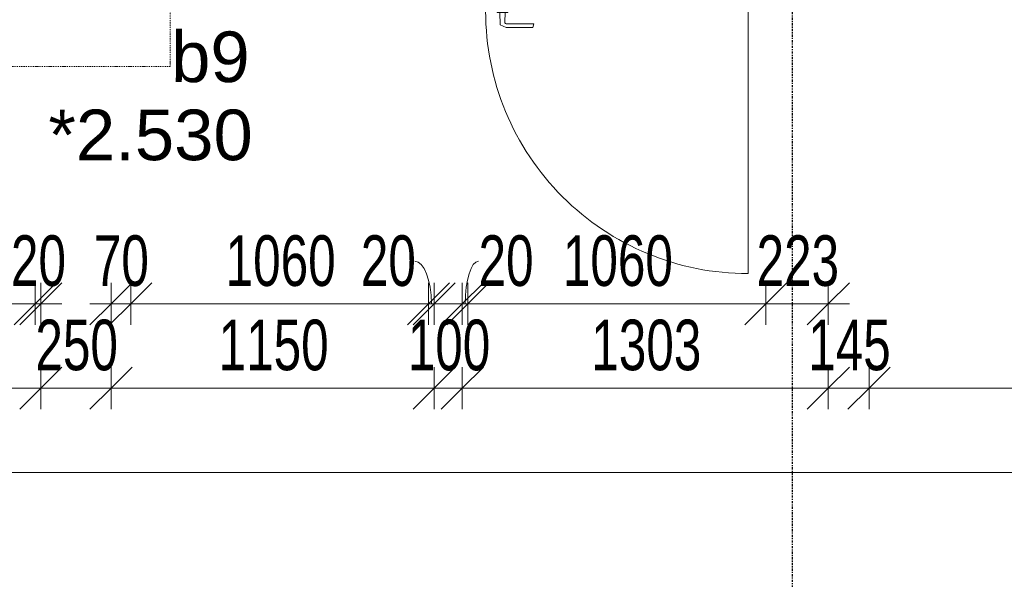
# Model space of a CAD drawing. Header units: millimetres. Extents: x -80560 to 110805, y -11020 to 52719.
# Tile 131 of 182: x 59145 to 62649, y 37613 to 39604. Entities that reach past the tile are written whole.
import ezdxf

# ---------------------------------------------------------------- set-up
doc = ezdxf.new("R2010")
doc.units = ezdxf.units.MM
doc.linetypes.add('CENTER2', pattern=[20, 8, -4, 4, -4])
doc.linetypes.add('DASHDOT2', pattern=[8, 4, -2, 0, -2])
for name, color, linetype, lineweight in [('A-ANNO-DIMS', 211, 'Continuous', 9), ('A-ANNO-DIMS-100', 211, 'Continuous', 9), ('A-DETL-GENF', 92, 'Continuous', 18), ('A-DOOR', 31, 'Continuous', 18), ('A-GLAZ-IDEN', 152, 'Continuous', 18), ('S-GRID', 1, 'Continuous', 9)]:
    doc.layers.add(name, color=color, linetype=linetype, lineweight=lineweight)
doc.styles.add('Arial', font='arial.ttf', dxfattribs={"height": 180})
doc.styles.add('Arial_6', font='arial.ttf', dxfattribs={"width": 0.7, "height": 180})
doc.dimstyles.new('n3o_1_8', dxfattribs={"dimscale": 304.8, "dimtxt": 183.646692, "dimasz": 0.492126, "dimexe": 0.246063, "dimexo": 0.0625, "dimgap": 0.032808, "dimtad": 1, "dimdec": 0, "dimdsep": 46, "dimtxsty": 'Arial_6', "dimblk1": 'OBLIQUE', "dimblk2": 'OBLIQUE', "dimsah": 1, "dimcen": 0.09, "dimdle": 0.246063, "dimazin": 0, "dimtfac": 1, "dimtdec": 4, "dimtix": 1, "dimtmove": 0, "dimatfit": 3, "dimfxl": 0.246063, "dimfxlon": 1, "dimtvp": 1, "dimtolj": 1, "dimtzin": 0, "dimarcsym": 2})
doc.dimstyles.new('n3o_1_8_1', dxfattribs={"dimscale": 304.8, "dimtxt": 183.646692, "dimasz": 0.492126, "dimexe": 0.246063, "dimexo": 0.0625, "dimgap": 0.032808, "dimtad": 1, "dimdec": 0, "dimdsep": 46, "dimtxsty": 'Arial_6', "dimblk1": 'OBLIQUE', "dimblk2": 'OBLIQUE', "dimsah": 1, "dimcen": 0.09, "dimdle": 0.246063, "dimazin": 0, "dimtfac": 1, "dimtdec": 4, "dimtix": 1, "dimtmove": 1, "dimatfit": 3, "dimfxl": 0.246063, "dimfxlon": 1, "dimtvp": 1, "dimtolj": 1, "dimtzin": 0, "dimarcsym": 2})
doc.dimstyles.new('n3o_1_8_3', dxfattribs={"dimscale": 304.8, "dimtxt": 183.646692, "dimasz": 0.492126, "dimexe": 0.246063, "dimexo": 0.0625, "dimgap": 0.032808, "dimtad": 1, "dimdec": 0, "dimdsep": 46, "dimtxsty": 'Arial_6', "dimblk1": 'OBLIQUE', "dimblk2": 'OBLIQUE', "dimsah": 1, "dimcen": 0.09, "dimdle": 0.246063, "dimazin": 0, "dimtfac": 1, "dimtdec": 4, "dimtix": 1, "dimtmove": 0, "dimatfit": 3, "dimfxl": 0.246063, "dimfxlon": 1, "dimtvp": 1, "dimtolj": 1, "dimtzin": 0, "dimarcsym": 2})

# ---------------------------------------------------------------- blocks, each defined once
blk = doc.blocks.new('30_n3o_beslag_deurkruk_met_schild - std-V364-DO_02 tweede verdieping')
at = {"layer": 'A-DOOR'}
for p, q in [((18.5, 0), (-18.5, 0)), ((-18.5, 0), (-18.5, -5)), ((18.5, -5), (18.5, 0)), ((-18.5, -5), (18.5, -5)), ((-7.8, -48.4), (-10, -5)), ((10, -5), (8.3, -39.7)), ((12.7, -58), (-7.8, -48.4)), ((108, -58), (12.7, -58)), ((13.3, -45), (111, -45)), ((111, -45), (108, -58))]:
    blk.add_line(p, q, dxfattribs=at)
at = {"layer": 'A-DOOR', "flags": 128}
blk.add_lwpolyline([(8.3, -39.7), (8.6, -41.7), (9.6, -43.4), (11.3, -44.6), (13.3, -45)], dxfattribs=at)
blk = doc.blocks.new('00_n3o_symbool_swingangle - std-31756284-DO_02 tweede verdieping')
at = {"layer": 'A-DOOR'}
blk.add_line((-415, 10), (-415, 944), dxfattribs=at)
blk.add_arc((-415, 10), 934, 360, 90, dxfattribs=at)
blk = doc.blocks.new('01_n3o_symbool_lijn_met_tekst - brandwerend_B60-31157561-DO_02 tweede verdieping')
at = {"layer": 'A-DETL-GENF', "color": 3, "linetype": 'DASHDOT2'}
blk.add_line((0, 0), (3510, 0), dxfattribs=at)
blk = doc.blocks.new('01_n3o_symbool_lijn_met_tekst - brandwerend_B60-31157512-DO_02 tweede verdieping')
at = {"layer": 'A-DETL-GENF', "color": 3, "linetype": 'DASHDOT2'}
blk.add_line((0, 0), (8362.5, 0), dxfattribs=at)
blk = doc.blocks.new('DIMBLOCK203-DO_02 tweede verdieping')
at = {"layer": 'A-ANNO-DIMS-100'}
for p, q in [((56619.8, 38293.1), (56694.8, 38368.1)), ((56619.8, 38368.1), (56619.8, 38218.1)), ((56619.8, 38293.1), (56619.8, 38368.1)), ((59219.8, 38293.1), (59294.8, 38368.1)), ((59219.8, 38368.1), (59219.8, 38218.1)), ((59219.8, 38293.1), (59219.8, 38368.1)), ((56619.8, 38293.1), (56544.8, 38218.1)), ((56619.8, 38293.1), (59219.8, 38293.1)), ((59219.8, 38293.1), (59144.8, 38218.1))]:
    blk.add_line(p, q, dxfattribs=at)
at = {"layer": 'A-ANNO-DIMS-100', "color": 0, "insert": (57727.7, 38536.7), "char_height": 180, "width": 461.094, "attachment_point": 1, "line_spacing_factor": 0.941778, "style": 'Arial_6'}
blk.add_mtext('2600', dxfattribs=at)
blk = doc.blocks.new('_Oblique')
at = {"color": 0, "linetype": 'ByBlock', "lineweight": -2}
blk.add_line((-0.5, -0.5), (0.5, 0.5), dxfattribs=at)
blk = doc.blocks.new('DIMBLOCK204-DO_02 tweede verdieping')
at = {"layer": 'A-ANNO-DIMS-100'}
for p, q in [((59219.8, 38293.1), (59294.8, 38368.1)), ((59219.8, 38368.1), (59219.8, 38218.1)), ((59219.8, 38293.1), (59219.8, 38368.1)), ((59469.8, 38293.1), (59544.8, 38368.1)), ((59469.8, 38368.1), (59469.8, 38218.1)), ((59469.8, 38293.1), (59469.8, 38368.1)), ((59219.8, 38293.1), (59144.8, 38218.1)), ((59219.8, 38293.1), (59469.8, 38293.1)), ((59469.8, 38293.1), (59394.8, 38218.1))]:
    blk.add_line(p, q, dxfattribs=at)
at = {"layer": 'A-ANNO-DIMS-100', "color": 0, "insert": (59200.7, 38536.7), "char_height": 180, "width": 345.821, "attachment_point": 1, "line_spacing_factor": 0.941778, "style": 'Arial_6'}
blk.add_mtext('250', dxfattribs=at)
blk = doc.blocks.new('DIMBLOCK205-DO_02 tweede verdieping')
at = {"layer": 'A-ANNO-DIMS-100'}
for p, q in [((59469.8, 38293.1), (59544.8, 38368.1)), ((59469.8, 38368.1), (59469.8, 38218.1)), ((59469.8, 38293.1), (59469.8, 38368.1)), ((60619.8, 38293.1), (60694.8, 38368.1)), ((60619.8, 38368.1), (60619.8, 38218.1)), ((60619.8, 38293.1), (60619.8, 38368.1)), ((59469.8, 38293.1), (59394.8, 38218.1)), ((59469.8, 38293.1), (60619.8, 38293.1)), ((60619.8, 38293.1), (60544.8, 38218.1))]:
    blk.add_line(p, q, dxfattribs=at)
at = {"layer": 'A-ANNO-DIMS-100', "color": 0, "insert": (59852.7, 38536.7), "char_height": 180, "width": 461.094, "attachment_point": 1, "line_spacing_factor": 0.941778, "style": 'Arial_6'}
blk.add_mtext('1150', dxfattribs=at)
blk = doc.blocks.new('DIMBLOCK206-DO_02 tweede verdieping')
at = {"layer": 'A-ANNO-DIMS-100'}
for p, q in [((60619.8, 38293.1), (60694.8, 38368.1)), ((60619.8, 38368.1), (60619.8, 38218.1)), ((60619.8, 38293.1), (60619.8, 38368.1)), ((60719.8, 38293.1), (60794.8, 38368.1)), ((60719.8, 38368.1), (60719.8, 38218.1)), ((60719.8, 38293.1), (60719.8, 38368.1)), ((60619.8, 38293.1), (60544.8, 38218.1)), ((60619.8, 38293.1), (60719.8, 38293.1)), ((60719.8, 38293.1), (60644.8, 38218.1))]:
    blk.add_line(p, q, dxfattribs=at)
at = {"layer": 'A-ANNO-DIMS-100', "color": 0, "insert": (60525.7, 38536.7), "char_height": 180, "width": 345.821, "attachment_point": 1, "line_spacing_factor": 0.941778, "style": 'Arial_6'}
blk.add_mtext('100', dxfattribs=at)
blk = doc.blocks.new('DIMBLOCK207-DO_02 tweede verdieping')
at = {"layer": 'A-ANNO-DIMS-100'}
for p, q in [((60719.8, 38293.1), (60794.8, 38368.1)), ((60719.8, 38368.1), (60719.8, 38218.1)), ((60719.8, 38293.1), (60719.8, 38368.1)), ((62022.3, 38293.1), (62097.3, 38368.1)), ((62022.3, 38368.1), (62022.3, 38218.1)), ((62022.3, 38293.1), (62022.3, 38368.1)), ((60719.8, 38293.1), (60644.8, 38218.1)), ((60719.8, 38293.1), (62022.3, 38293.1)), ((62022.3, 38293.1), (61947.3, 38218.1))]:
    blk.add_line(p, q, dxfattribs=at)
at = {"layer": 'A-ANNO-DIMS-100', "color": 0, "insert": (61178.9, 38536.7), "char_height": 180, "width": 461.094, "attachment_point": 1, "line_spacing_factor": 0.941778, "style": 'Arial_6'}
blk.add_mtext('1303', dxfattribs=at)
blk = doc.blocks.new('DIMBLOCK208-DO_02 tweede verdieping')
at = {"layer": 'A-ANNO-DIMS-100'}
for p, q in [((62022.3, 38293.1), (62097.3, 38368.1)), ((62022.3, 38368.1), (62022.3, 38218.1)), ((62022.3, 38293.1), (62022.3, 38368.1)), ((62167.3, 38293.1), (62242.3, 38368.1)), ((62167.3, 38368.1), (62167.3, 38218.1)), ((62167.3, 38293.1), (62167.3, 38368.1)), ((62022.3, 38293.1), (61947.3, 38218.1)), ((62022.3, 38293.1), (62167.3, 38293.1)), ((62167.3, 38293.1), (62092.3, 38218.1))]:
    blk.add_line(p, q, dxfattribs=at)
at = {"layer": 'A-ANNO-DIMS-100', "color": 0, "insert": (61950.7, 38536.7), "char_height": 180, "width": 345.821, "attachment_point": 1, "line_spacing_factor": 0.941778, "style": 'Arial_6'}
blk.add_mtext('145', dxfattribs=at)
blk = doc.blocks.new('DIMBLOCK209-DO_02 tweede verdieping')
at = {"layer": 'A-ANNO-DIMS-100'}
for p, q in [((62167.3, 38293.1), (62242.3, 38368.1)), ((62167.3, 38368.1), (62167.3, 38218.1)), ((62167.3, 38293.1), (62167.3, 38368.1)), ((66644.8, 38293.1), (66719.8, 38368.1)), ((66644.8, 38368.1), (66644.8, 38218.1)), ((66644.8, 38293.1), (66644.8, 38368.1)), ((62167.3, 38293.1), (62092.3, 38218.1)), ((62167.3, 38293.1), (66644.8, 38293.1)), ((66644.8, 38293.1), (66569.8, 38218.1))]:
    blk.add_line(p, q, dxfattribs=at)
at = {"layer": 'A-ANNO-DIMS-100', "color": 0, "insert": (64213.9, 38536.7), "char_height": 180, "width": 461.094, "attachment_point": 1, "line_spacing_factor": 0.941778, "style": 'Arial_6'}
blk.add_mtext('4478', dxfattribs=at)
blk = doc.blocks.new('DIMBLOCK232-DO_02 tweede verdieping')
at = {"layer": 'A-ANNO-DIMS-100'}
for p, q in [((53494.8, 37993.1), (53569.8, 38068.1)), ((53494.8, 38068.1), (53494.8, 37918.1)), ((53494.8, 37993.1), (53494.8, 38068.1)), ((78044.8, 37993.1), (78119.8, 38068.1)), ((78044.8, 38068.1), (78044.8, 37918.1)), ((78044.8, 37993.1), (78044.8, 38068.1)), ((53494.8, 37993.1), (53419.8, 37918.1)), ((53494.8, 37993.1), (78044.8, 37993.1)), ((78044.8, 37993.1), (77969.8, 37918.1))]:
    blk.add_line(p, q, dxfattribs=at)
at = {"layer": 'A-ANNO-DIMS-100', "color": 0, "insert": (65529.7, 38236.7), "char_height": 180, "width": 576.368, "attachment_point": 1, "line_spacing_factor": 0.941778, "style": 'Arial_6'}
blk.add_mtext('24550', dxfattribs=at)
blk = doc.blocks.new('DIMBLOCK418-DO_02 tweede verdieping')
at = {"layer": 'A-ANNO-DIMS-100'}
for p, q in [((56664.8, 38593.1), (56739.8, 38668.1)), ((56664.8, 38668.1), (56664.8, 38518.1)), ((56664.8, 38593.1), (56664.8, 38668.1)), ((59199.8, 38593.1), (59274.8, 38668.1)), ((59199.8, 38668.1), (59199.8, 38518.1)), ((59199.8, 38593.1), (59199.8, 38668.1)), ((56664.8, 38593.1), (56589.8, 38518.1)), ((56664.8, 38593.1), (59199.8, 38593.1)), ((59199.8, 38593.1), (59124.8, 38518.1))]:
    blk.add_line(p, q, dxfattribs=at)
at = {"layer": 'A-ANNO-DIMS-100', "color": 0, "insert": (57740.2, 38836.7), "char_height": 180, "width": 461.094, "attachment_point": 1, "line_spacing_factor": 0.941778, "style": 'Arial_6'}
blk.add_mtext('2535', dxfattribs=at)
blk = doc.blocks.new('DIMBLOCK419-DO_02 tweede verdieping')
at = {"layer": 'A-ANNO-DIMS-100'}
for p, q in [((59199.8, 38593.1), (59274.8, 38668.1)), ((59199.8, 38668.1), (59199.8, 38518.1)), ((59199.8, 38593.1), (59199.8, 38668.1)), ((59219.8, 38593.1), (59294.8, 38668.1)), ((59219.8, 38668.1), (59219.8, 38518.1)), ((59219.8, 38593.1), (59219.8, 38668.1)), ((59199.8, 38593.1), (59124.8, 38518.1)), ((59219.8, 38593.1), (59144.8, 38518.1)), ((59199.8, 38593.1), (59294.8, 38593.1))]:
    blk.add_line(p, q, dxfattribs=at)
at = {"layer": 'A-ANNO-DIMS-100', "color": 0, "insert": (59113.8, 38836.7), "char_height": 180, "width": 230.547, "attachment_point": 1, "line_spacing_factor": 0.941778, "style": 'Arial_6'}
blk.add_mtext('20', dxfattribs=at)
blk = doc.blocks.new('DIMBLOCK420-DO_02 tweede verdieping')
at = {"layer": 'A-ANNO-DIMS-100'}
for p, q in [((59469.8, 38593.1), (59544.8, 38668.1)), ((59469.8, 38668.1), (59469.8, 38518.1)), ((59469.8, 38593.1), (59469.8, 38668.1)), ((59539.8, 38593.1), (59614.8, 38668.1)), ((59539.8, 38668.1), (59539.8, 38518.1)), ((59539.8, 38593.1), (59539.8, 38668.1)), ((59394.8, 38593.1), (59539.8, 38593.1)), ((59469.8, 38593.1), (59394.8, 38518.1)), ((59539.8, 38593.1), (59464.8, 38518.1))]:
    blk.add_line(p, q, dxfattribs=at)
at = {"layer": 'A-ANNO-DIMS-100', "color": 0, "insert": (59408.8, 38836.7), "char_height": 180, "width": 230.547, "attachment_point": 1, "line_spacing_factor": 0.941778, "style": 'Arial_6'}
blk.add_mtext('70', dxfattribs=at)
blk = doc.blocks.new('DIMBLOCK421-DO_02 tweede verdieping')
at = {"layer": 'A-ANNO-DIMS-100'}
for p, q in [((59539.8, 38593.1), (59614.8, 38668.1)), ((59539.8, 38668.1), (59539.8, 38518.1)), ((59539.8, 38593.1), (59539.8, 38668.1)), ((60599.8, 38593.1), (60674.8, 38668.1)), ((60599.8, 38668.1), (60599.8, 38518.1)), ((60599.8, 38593.1), (60599.8, 38668.1)), ((59539.8, 38593.1), (59464.8, 38518.1)), ((59539.8, 38593.1), (60599.8, 38593.1)), ((60599.8, 38593.1), (60524.8, 38518.1))]:
    blk.add_line(p, q, dxfattribs=at)
at = {"layer": 'A-ANNO-DIMS-100', "color": 0, "insert": (59877.7, 38836.7), "char_height": 180, "width": 461.094, "attachment_point": 1, "line_spacing_factor": 0.941778, "style": 'Arial_6'}
blk.add_mtext('1060', dxfattribs=at)
blk = doc.blocks.new('DIMBLOCK422-DO_02 tweede verdieping')
at = {"layer": 'A-ANNO-DIMS-100'}
for p, q in [((60599.8, 38593.1), (60674.8, 38668.1)), ((60599.8, 38668.1), (60599.8, 38518.1)), ((60599.8, 38593.1), (60599.8, 38668.1)), ((60619.8, 38593.1), (60694.8, 38668.1)), ((60619.8, 38668.1), (60619.8, 38518.1)), ((60619.8, 38593.1), (60619.8, 38668.1)), ((60599.8, 38593.1), (60524.8, 38518.1)), ((60619.8, 38593.1), (60544.8, 38518.1)), ((60599.8, 38593.1), (60694.8, 38593.1))]:
    blk.add_line(p, q, dxfattribs=at)
blk.add_ellipse((60551, 38593.1), major_axis=(0, 151.3), ratio=0.389134, start_param=4.712389, end_param=6.283185, dxfattribs=at)
at = {"layer": 'A-ANNO-DIMS-100', "color": 0, "insert": (60358.8, 38836.7), "char_height": 180, "width": 230.547, "attachment_point": 1, "line_spacing_factor": 0.941778, "style": 'Arial_6'}
blk.add_mtext('20', dxfattribs=at)
blk = doc.blocks.new('DIMBLOCK423-DO_02 tweede verdieping')
at = {"layer": 'A-ANNO-DIMS-100'}
for p, q in [((60719.8, 38593.1), (60794.8, 38668.1)), ((60719.8, 38668.1), (60719.8, 38518.1)), ((60719.8, 38593.1), (60719.8, 38668.1)), ((60739.8, 38593.1), (60814.8, 38668.1)), ((60739.8, 38668.1), (60739.8, 38518.1)), ((60739.8, 38593.1), (60739.8, 38668.1)), ((60644.8, 38593.1), (60739.8, 38593.1)), ((60719.8, 38593.1), (60644.8, 38518.1)), ((60739.8, 38593.1), (60664.8, 38518.1))]:
    blk.add_line(p, q, dxfattribs=at)
blk.add_ellipse((60777.7, 38593.1), major_axis=(0, 151.3), ratio=0.316483, start_param=0, end_param=1.570796, dxfattribs=at)
at = {"layer": 'A-ANNO-DIMS-100', "color": 0, "insert": (60777.7, 38836.7), "char_height": 180, "width": 230.547, "attachment_point": 1, "line_spacing_factor": 0.941778, "style": 'Arial_6'}
blk.add_mtext('20', dxfattribs=at)
blk = doc.blocks.new('DIMBLOCK424-DO_02 tweede verdieping')
at = {"layer": 'A-ANNO-DIMS-100'}
for p, q in [((60739.8, 38593.1), (60814.8, 38668.1)), ((60739.8, 38668.1), (60739.8, 38518.1)), ((60739.8, 38593.1), (60739.8, 38668.1)), ((61799.8, 38593.1), (61874.8, 38668.1)), ((61799.8, 38668.1), (61799.8, 38518.1)), ((61799.8, 38593.1), (61799.8, 38668.1)), ((60739.8, 38593.1), (60664.8, 38518.1)), ((60739.8, 38593.1), (61799.8, 38593.1)), ((61799.8, 38593.1), (61724.8, 38518.1))]:
    blk.add_line(p, q, dxfattribs=at)
at = {"layer": 'A-ANNO-DIMS-100', "color": 0, "insert": (61077.7, 38836.7), "char_height": 180, "width": 461.094, "attachment_point": 1, "line_spacing_factor": 0.941778, "style": 'Arial_6'}
blk.add_mtext('1060', dxfattribs=at)
blk = doc.blocks.new('DIMBLOCK425-DO_02 tweede verdieping')
at = {"layer": 'A-ANNO-DIMS-100'}
for p, q in [((61799.8, 38593.1), (61874.8, 38668.1)), ((61799.8, 38668.1), (61799.8, 38518.1)), ((61799.8, 38593.1), (61799.8, 38668.1)), ((62022.3, 38593.1), (62097.3, 38668.1)), ((62022.3, 38668.1), (62022.3, 38518.1)), ((62022.3, 38593.1), (62022.3, 38668.1)), ((61799.8, 38593.1), (61724.8, 38518.1)), ((61799.8, 38593.1), (62097.3, 38593.1)), ((62022.3, 38593.1), (61947.3, 38518.1))]:
    blk.add_line(p, q, dxfattribs=at)
at = {"layer": 'A-ANNO-DIMS-100', "color": 0, "insert": (61767, 38836.7), "char_height": 180, "width": 345.821, "attachment_point": 1, "line_spacing_factor": 0.941778, "style": 'Arial_6'}
blk.add_mtext('223', dxfattribs=at)

msp = doc.modelspace()

# ---------------------------------------------------------------- linework, layer by layer
at = {"layer": 'S-GRID', "linetype": 'CENTER2', "lineweight": 25}
msp.add_line((61894.8, 4383.3), (61894.8, 52119.1), dxfattribs=at)

# ---------------------------------------------------------------- block references
at = {"layer": 'A-DETL-GENF', "color": 3, "linetype": 'DASHDOT2', "rotation": 269.9999999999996}
msp.add_blockref('01_n3o_symbool_lijn_met_tekst - brandwerend_B60-31157512-DO_02 tweede verdieping', (59679.8, 47800), dxfattribs=at)
at = {"layer": 'A-DETL-GENF', "color": 3, "linetype": 'DASHDOT2'}
msp.add_blockref('01_n3o_symbool_lijn_met_tekst - brandwerend_B60-31157561-DO_02 tweede verdieping', (56169.8, 39437.5), dxfattribs=at)
at = {"layer": 'A-DOOR', "rotation": 180}
msp.add_blockref('00_n3o_symbool_swingangle - std-31756284-DO_02 tweede verdieping', (61321.8, 39644.5), dxfattribs=at)
at = {"layer": 'A-DOOR'}
msp.add_blockref('30_n3o_beslag_deurkruk_met_schild - std-V364-DO_02 tweede verdieping', (60862.8, 39634.5), dxfattribs=at)

# ---------------------------------------------------------------- texts
at = {"layer": 'A-GLAZ-IDEN', "lineweight": 9, "char_height": 180, "attachment_point": 1, "style": 'Arial'}
for s, insert, width in [('b9', (59683.6, 39561.8), 336.709), ('*2.530', (59247.1, 39284), 865.822)]:
    msp.add_mtext(s, dxfattribs=dict(at, insert=insert, width=width))

# ---------------------------------------------------------------- dimensions: what is measured, and where the dimension line sits
at = {"layer": 'A-ANNO-DIMS'}
for base, p1, p2, dimstyle, override, picture, middle in [((59199.8, 38593.1), (56664.8, 38668.1), (59199.8, 38668.1), 'n3o_1_8_3', {"dimpost": '<>', "dimfxl": 2535}, 'DIMBLOCK418-DO_02 tweede verdieping', (57932.3, 38695)), ((59219.8, 38593.1), (59199.8, 38668.1), (59219.8, 38668.1), 'n3o_1_8_3', {"dimpost": '<>', "dimfxl": 20}, 'DIMBLOCK419-DO_02 tweede verdieping', (59209.8, 38695)), ((59539.8, 38593.1), (59469.8, 38668.1), (59539.8, 38668.1), 'n3o_1_8_3', {"dimpost": '<>', "dimfxl": 70}, 'DIMBLOCK420-DO_02 tweede verdieping', (59504.8, 38695)), ((60599.8, 38593.1), (59539.8, 38668.1), (60599.8, 38668.1), 'n3o_1_8_3', {"dimpost": '<>', "dimfxl": 1060}, 'DIMBLOCK421-DO_02 tweede verdieping', (60069.8, 38695)), ((61799.8, 38593.1), (60739.8, 38668.1), (61799.8, 38668.1), 'n3o_1_8_3', {"dimpost": '<>', "dimfxl": 1060}, 'DIMBLOCK424-DO_02 tweede verdieping', (61269.8, 38695)), ((62022.3189632, 38593.0586449), (61799.8189632, 38668.0586449), (62022.3189632, 38668.0586449), 'n3o_1_8_3', {"dimpost": '<>', "dimfxl": 222.5}, 'DIMBLOCK425-DO_02 tweede verdieping', (61911.0689632, 38695.0231748)), ((59219.8, 38293.1), (56619.8, 38368.1), (59219.8, 38368.1), 'n3o_1_8', {"dimpost": '<>', "dimfxl": 2600}, 'DIMBLOCK203-DO_02 tweede verdieping', (57919.8, 38395)), ((59469.8, 38293.1), (59219.8, 38368.1), (59469.8, 38368.1), 'n3o_1_8', {"dimpost": '<>', "dimfxl": 250}, 'DIMBLOCK204-DO_02 tweede verdieping', (59344.8, 38395)), ((60619.8, 38293.1), (59469.8, 38368.1), (60619.8, 38368.1), 'n3o_1_8', {"dimpost": '<>', "dimfxl": 1150}, 'DIMBLOCK205-DO_02 tweede verdieping', (60044.8, 38395)), ((60719.8, 38293.1), (60619.8, 38368.1), (60719.8, 38368.1), 'n3o_1_8', {"dimpost": '<>', "dimfxl": 100}, 'DIMBLOCK206-DO_02 tweede verdieping', (60669.8, 38395)), ((62022.3189632, 38293.0586449), (60719.8189632, 38368.0586449), (62022.3189632, 38368.0586449), 'n3o_1_8', {"dimpost": '<>', "dimfxl": 1302.5}, 'DIMBLOCK207-DO_02 tweede verdieping', (61371.0689632, 38395.0231748)), ((62167.3, 38293.1), (62022.3, 38368.1), (62167.3, 38368.1), 'n3o_1_8', {"dimpost": '<>', "dimfxl": 145}, 'DIMBLOCK208-DO_02 tweede verdieping', (62094.8, 38395)), ((66644.8189632, 38293.0586449), (62167.3189632, 38368.0586449), (66644.8189632, 38368.0586449), 'n3o_1_8', {"dimpost": '<>', "dimfxl": 4477.5}, 'DIMBLOCK209-DO_02 tweede verdieping', (64406.0689632, 38394.9617832)), ((78044.8, 37993.1), (53494.8, 38068.1), (78044.8, 38068.1), 'n3o_1_8', {"dimpost": '<>', "dimfxl": 24550}, 'DIMBLOCK232-DO_02 tweede verdieping', (65769.8, 38095))]:
    dim = msp.add_linear_dim(base=base, p1=p1, p2=p2, dimstyle=dimstyle, override=override, dxfattribs=at)
    dim.commit()
    dim.dimension.update_dxf_attribs({"geometry": picture, "text_midpoint": middle})
for base, p1, p2, picture, middle in [((60619.8, 38593.1), (60599.8, 38668.1), (60619.8, 38668.1), 'DIMBLOCK422-DO_02 tweede verdieping', (60474.1, 38716.7)), ((60739.8, 38593.1), (60719.8, 38668.1), (60739.8, 38668.1), 'DIMBLOCK423-DO_02 tweede verdieping', (60893, 38716.7))]:
    dim = msp.add_linear_dim(base=base, p1=p1, p2=p2, dimstyle='n3o_1_8_1', override={"dimpost": '<>', "dimfxl": 20}, dxfattribs=at)
    dim.commit()
    dim.dimension.update_dxf_attribs({"geometry": picture, "text_midpoint": middle, "dimtype": 160})

doc.saveas('drawing.dxf')
